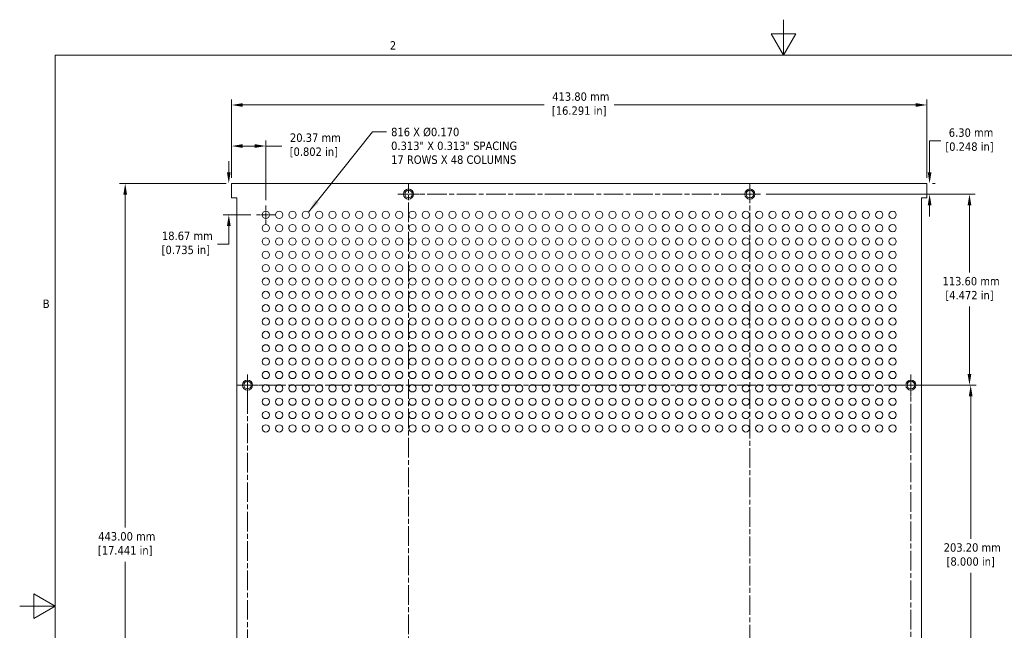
# Model space of a CAD drawing. Header units: millimetres. Extents: x 11 to 920, y 11 to 709.
# Tile 2 of 6: x 11 to 597, y 346 to 709. Entities that reach past the tile are written whole.
import ezdxf

# ---------------------------------------------------------------- set-up
doc = ezdxf.new("R2010")
doc.units = ezdxf.units.MM
doc.header["$LTSCALE"] = 3.333333
doc.linetypes.add('CHAIN', pattern=[0.7087, 0.4724, -0.0591, 0.1181, -0.0591])
for name, color, linetype, lineweight in [('Center Mark (ANSI)', 7, 'Continuous', 9), ('Centerline (ANSI)', 7, 'Continuous', 9), ('Dimension (ANSI)', 7, 'Continuous', 9), ('Sketch Geometry (ANSI)', 7, 'Continuous', 9), ('Symbol (ANSI)', 7, 'Continuous', 9), ('Visible (ANSI)', 7, 'Continuous', 18)]:
    doc.layers.add(name, color=color, linetype=linetype, lineweight=lineweight)
doc.styles.add('Note Text (ANSI)', font='tahoma.ttf')
doc.dimstyles.new('Default - mm (ANSI)', dxfattribs={"dimscale": 3.333333, "dimtxt": 1.5, "dimasz": 2, "dimexe": 1, "dimexo": 1, "dimgap": 0.8, "dimtad": 0, "dimtih": 1, "dimtoh": 1, "dimrnd": 1e-08, "dimzin": 0, "dimdsep": 46, "dimtxsty": 'Note Text (ANSI)', "dimcen": 0.09, "dimdle": 4, "dimclrd": 256, "dimclre": 256, "dimclrt": 256, "dimadec": 1, "dimazin": 0, "dimtfac": 1, "dimtofl": 0, "dimtmove": 0, "dimatfit": 3, "dimfxl": 1, "dimtolj": 1, "dimtzin": 0, "dimlwd": -1, "dimlwe": -1, "dimarcsym": 0})
doc.dimstyles.new('Default - mm (ANSI)$7', dxfattribs={"dimscale": 3.333333, "dimtxt": 1.5, "dimasz": 2.5, "dimexe": 1, "dimexo": 1, "dimgap": 0.8, "dimtad": 0, "dimtih": 1, "dimtoh": 1, "dimrnd": 1e-08, "dimzin": 0, "dimdsep": 46, "dimtxsty": 'Note Text (ANSI)', "dimcen": 0.09, "dimdle": 4, "dimclrd": 256, "dimclre": 256, "dimclrt": 256, "dimadec": 1, "dimazin": 0, "dimtfac": 1, "dimtofl": 0, "dimtmove": 0, "dimatfit": 3, "dimfxl": 1, "dimtolj": 1, "dimtzin": 0, "dimlwd": -1, "dimlwe": -1, "dimarcsym": 0})

# ---------------------------------------------------------------- blocks, each defined once
blk = doc.blocks.new('Borders Default Border')
at = {"layer": 'Sketch Geometry (ANSI)', "flags": 128}
for points in [[(139.7, 212.6), (139.7, 206.25), (137.5, 210.06), (141.9, 210.06), (139.7, 206.25)], [(9.65, 9.65), (9.65, 206.25), (269.75, 206.25), (269.75, 9.65), (9.65, 9.65)], [(3.3, 107.95), (9.65, 107.95), (5.84, 110.15), (5.84, 105.75), (9.65, 107.95)]]:
    blk.add_lwpolyline(points, dxfattribs=at)
at = {"layer": 'Sketch Geometry (ANSI)', "char_height": 1.5, "attachment_point": 7, "style": 'Note Text (ANSI)'}
for s, insert in [('2', (69.4, 207.26)), ('B', (7.43, 161.17))]:
    blk.add_mtext(s, dxfattribs=dict(at, insert=insert))
blk = doc.blocks.new('*D6')
at = {"layer": 'Defpoints', "color": 0, "transparency": 16777216}
for p in [(550.94, 657.94), (137.14, 611.28), (550.94, 611.28)]:
    blk.add_point(p, dxfattribs=at)
at = {"layer": 'Dimension (ANSI)', "transparency": 16777216}
for p, q in [((137.14, 614.61), (137.14, 661.28)), ((143.81, 657.94), (323.24, 657.94)), ((544.27, 657.94), (364.84, 657.94)), ((550.94, 614.61), (550.94, 661.28))]:
    blk.add_line(p, q, dxfattribs=at)
for points in [[(143.81, 659.05), (143.81, 656.83), (137.14, 657.94)], [(544.27, 659.05), (544.27, 656.83), (550.94, 657.94)]]:
    blk.add_solid(points, dxfattribs=at)
at = {"layer": 'Dimension (ANSI)', "transparency": 16777216, "insert": (344.04, 665.44), "char_height": 5, "attachment_point": 2, "style": 'Note Text (ANSI)'}
blk.add_mtext('\\A1; 413.80 mm\\P[16.291 in]', dxfattribs=at)
blk = doc.blocks.new('*D7')
at = {"layer": 'Defpoints', "color": 0, "transparency": 16777216}
for p in [(157.51, 633.52), (137.14, 611.28), (157.51, 598.1)]:
    blk.add_point(p, dxfattribs=at)
at = {"layer": 'Dimension (ANSI)', "transparency": 16777216}
for p, q in [((137.14, 614.61), (137.14, 636.86)), ((143.81, 633.52), (150.84, 633.52)), ((157.51, 601.43), (157.51, 636.86)), ((157.51, 633.52), (167.13, 633.52))]:
    blk.add_line(p, q, dxfattribs=at)
for points in [[(143.81, 634.64), (143.81, 632.41), (137.14, 633.52)], [(150.84, 634.64), (150.84, 632.41), (157.51, 633.52)]]:
    blk.add_solid(points, dxfattribs=at)
at = {"layer": 'Dimension (ANSI)', "transparency": 16777216, "insert": (186.06, 641.01), "char_height": 5, "attachment_point": 2, "style": 'Note Text (ANSI)'}
blk.add_mtext('\\A1; 20.37 mm\\P[0.802 in]', dxfattribs=at)
blk = doc.blocks.new('*D8')
at = {"layer": 'Defpoints', "color": 0, "transparency": 16777216}
for p in [(137.14, 611.28), (135.46, 592.61), (152.02, 592.61)]:
    blk.add_point(p, dxfattribs=at)
at = {"layer": 'Dimension (ANSI)', "transparency": 16777216}
for p, q in [((135.46, 617.94), (135.46, 624.61)), ((133.81, 611.28), (132.13, 611.28)), ((148.68, 592.61), (132.13, 592.61)), ((135.46, 585.94), (135.46, 575.11)), ((135.46, 575.11), (128.79, 575.11))]:
    blk.add_line(p, q, dxfattribs=at)
for points in [[(134.35, 617.94), (136.57, 617.94), (135.46, 611.28)], [(134.35, 585.94), (136.57, 585.94), (135.46, 592.61)]]:
    blk.add_solid(points, dxfattribs=at)
at = {"layer": 'Dimension (ANSI)', "transparency": 16777216, "insert": (109.87, 582.61), "char_height": 5, "attachment_point": 2, "style": 'Note Text (ANSI)'}
blk.add_mtext('\\A1; 18.67 mm\\P[0.735 in]', dxfattribs=at)
blk = doc.blocks.new('*D13')
at = {"layer": 'Defpoints', "color": 0, "transparency": 16777216}
for p in [(550.94, 611.28), (451.97, 604.98), (552.58, 604.98)]:
    blk.add_point(p, dxfattribs=at)
at = {"layer": 'Dimension (ANSI)', "transparency": 16777216}
for p, q in [((552.58, 617.94), (552.58, 636.54)), ((552.58, 636.54), (559.25, 636.54)), ((554.27, 611.28), (555.92, 611.28)), ((455.31, 604.98), (555.92, 604.98)), ((552.58, 598.31), (552.58, 591.64))]:
    blk.add_line(p, q, dxfattribs=at)
for points in [[(551.47, 617.94), (553.7, 617.94), (552.58, 611.28)], [(551.47, 598.31), (553.7, 598.31), (552.58, 604.98)]]:
    blk.add_solid(points, dxfattribs=at)
at = {"layer": 'Dimension (ANSI)', "transparency": 16777216, "insert": (576.32, 644.03), "char_height": 5, "attachment_point": 2, "style": 'Note Text (ANSI)'}
blk.add_mtext('\\A1; 6.30 mm\\P[0.248 in]', dxfattribs=at)
blk = doc.blocks.new('*D14')
at = {"layer": 'Defpoints', "color": 0, "transparency": 16777216}
for p in [(451.97, 604.98), (547.8, 491.38), (576.32, 491.38)]:
    blk.add_point(p, dxfattribs=at)
at = {"layer": 'Dimension (ANSI)', "transparency": 16777216}
for p, q in [((455.31, 604.98), (579.65, 604.98)), ((576.32, 598.31), (576.32, 558.33)), ((576.32, 498.04), (576.32, 538.02)), ((551.13, 491.38), (579.65, 491.38))]:
    blk.add_line(p, q, dxfattribs=at)
for points in [[(575.21, 598.31), (577.43, 598.31), (576.32, 604.98)], [(575.21, 498.04), (577.43, 498.04), (576.32, 491.38)]]:
    blk.add_solid(points, dxfattribs=at)
at = {"layer": 'Dimension (ANSI)', "transparency": 16777216, "insert": (576.32, 555.67), "char_height": 5, "attachment_point": 2, "style": 'Note Text (ANSI)'}
blk.add_mtext('\\A1; 113.60 mm\\P[4.472 in]', dxfattribs=at)
blk = doc.blocks.new('*D15')
at = {"layer": 'Defpoints', "color": 0, "transparency": 16777216}
for p in [(541.46, 491.38), (547.05, 288.18), (577.05, 288.18)]:
    blk.add_point(p, dxfattribs=at)
at = {"layer": 'Dimension (ANSI)', "transparency": 16777216}
for p, q in [((544.8, 491.38), (580.38, 491.38)), ((577.05, 484.71), (577.05, 399.93)), ((577.05, 294.84), (577.05, 379.62)), ((550.38, 288.18), (580.38, 288.18))]:
    blk.add_line(p, q, dxfattribs=at)
for points in [[(575.94, 484.71), (578.16, 484.71), (577.05, 491.38)], [(575.94, 294.84), (578.16, 294.84), (577.05, 288.18)]]:
    blk.add_solid(points, dxfattribs=at)
at = {"layer": 'Dimension (ANSI)', "transparency": 16777216, "insert": (577.05, 397.27), "char_height": 5, "attachment_point": 2, "style": 'Note Text (ANSI)'}
blk.add_mtext('\\A1; 203.20 mm\\P[8.000 in]', dxfattribs=at)
blk = doc.blocks.new('*D19')
at = {"layer": 'Defpoints', "color": 0, "transparency": 16777216}
for p in [(73.81, 611.28), (137.14, 611.28), (137.14, 168.28)]:
    blk.add_point(p, dxfattribs=at)
at = {"layer": 'Dimension (ANSI)', "transparency": 16777216}
for p, q in [((133.81, 611.28), (70.47, 611.28)), ((73.81, 604.61), (73.81, 406.57)), ((73.81, 174.94), (73.81, 386.26)), ((133.81, 168.28), (70.47, 168.28))]:
    blk.add_line(p, q, dxfattribs=at)
for points in [[(72.7, 604.61), (74.92, 604.61), (73.81, 611.28)], [(72.7, 174.94), (74.92, 174.94), (73.81, 168.28)]]:
    blk.add_solid(points, dxfattribs=at)
at = {"layer": 'Dimension (ANSI)', "transparency": 16777216, "insert": (73.81, 403.91), "char_height": 5, "attachment_point": 2, "style": 'Note Text (ANSI)'}
blk.add_mtext('\\A1; 443.00 mm\\P[17.441 in]', dxfattribs=at)

msp = doc.modelspace()

# ---------------------------------------------------------------- linework, layer by layer
at = {"layer": 'Center Mark (ANSI)', "linetype": 'CHAIN', "ltscale": 2.110896}
for p, q in [((236.107, 604.977), (248.773, 604.977)), ((451.973, 604.977), (439.307, 604.977)), ((146.615, 497.711), (146.615, 485.044)), ((541.465, 497.711), (541.465, 485.044)), ((140.282, 491.377), (152.948, 491.377)), ((547.798, 491.377), (535.132, 491.377))]:
    msp.add_line(p, q, dxfattribs=at)
at = {"layer": 'Center Mark (ANSI)', "linetype": 'CHAIN', "ltscale": 1.830578}
for p, q in [((157.509, 598.101), (157.509, 587.116)), ((163.001, 592.608), (152.016, 592.608))]:
    msp.add_line(p, q, dxfattribs=at)
at = {"layer": 'Centerline (ANSI)', "linetype": 'CHAIN', "ltscale": 7.40793}
for p, q in [((242.44, 168.244), (242.44, 611.311)), ((445.64, 611.311), (445.64, 168.244)), ((236.107, 604.977), (451.973, 604.977)), ((146.615, 281.844), (146.615, 497.711)), ((541.465, 497.711), (541.465, 282.594)), ((140.282, 491.377), (547.798, 491.377))]:
    msp.add_line(p, q, dxfattribs=at)
at = {"layer": 'Visible (ANSI)'}
for p, q in [((137.14, 611.277), (137.14, 602.627)), ((550.94, 611.277), (137.14, 611.277)), ((550.94, 602.627), (550.94, 611.277)), ((137.14, 602.627), (140.315, 602.627)), ((140.315, 602.627), (140.315, 176.927)), ((547.765, 176.927), (547.765, 602.627)), ((547.765, 602.627), (550.94, 602.627))]:
    msp.add_line(p, q, dxfattribs=at)
for centre, radius in [((242.44, 604.977), 3), ((242.44, 604.977), 2.25), ((445.64, 604.977), 3), ((445.64, 604.977), 2.25), ((157.509, 592.608), 2.159), ((165.446, 592.608), 2.159), ((173.384, 592.608), 2.159), ((181.321, 592.608), 2.159), ((189.259, 592.608), 2.159), ((197.196, 592.608), 2.159), ((205.134, 592.608), 2.159), ((213.071, 592.608), 2.159), ((221.009, 592.608), 2.159), ((228.946, 592.608), 2.159), ((236.884, 592.608), 2.159), ((244.821, 592.608), 2.159), ((252.759, 592.608), 2.159), ((260.696, 592.608), 2.159), ((268.634, 592.608), 2.159), ((276.571, 592.608), 2.159), ((284.509, 592.608), 2.159), ((292.446, 592.608), 2.159), ((300.384, 592.608), 2.159), ((308.321, 592.608), 2.159), ((316.259, 592.608), 2.159), ((324.196, 592.608), 2.159), ((332.134, 592.608), 2.159), ((340.071, 592.608), 2.159), ((348.009, 592.608), 2.159), ((355.946, 592.608), 2.159), ((363.884, 592.608), 2.159), ((371.821, 592.608), 2.159), ((379.759, 592.608), 2.159), ((387.696, 592.608), 2.159), ((395.634, 592.608), 2.159), ((403.571, 592.608), 2.159), ((411.509, 592.608), 2.159), ((419.446, 592.608), 2.159), ((427.384, 592.608), 2.159), ((435.321, 592.608), 2.159), ((443.259, 592.608), 2.159), ((451.196, 592.608), 2.159), ((459.134, 592.608), 2.159), ((467.071, 592.608), 2.159), ((475.009, 592.608), 2.159), ((482.946, 592.608), 2.159), ((490.884, 592.608), 2.159), ((498.821, 592.608), 2.159), ((506.759, 592.608), 2.159), ((514.696, 592.608), 2.159), ((522.634, 592.608), 2.159), ((530.571, 592.608), 2.159), ((157.509, 584.671), 2.159), ((165.446, 584.671), 2.159), ((173.384, 584.671), 2.159), ((181.321, 584.671), 2.159), ((189.259, 584.671), 2.159), ((197.196, 584.671), 2.159), ((205.134, 584.671), 2.159), ((213.071, 584.671), 2.159), ((221.009, 584.671), 2.159), ((228.946, 584.671), 2.159), ((236.884, 584.671), 2.159), ((244.821, 584.671), 2.159), ((252.759, 584.671), 2.159), ((260.696, 584.671), 2.159), ((268.634, 584.671), 2.159), ((276.571, 584.671), 2.159), ((284.509, 584.671), 2.159), ((292.446, 584.671), 2.159), ((300.384, 584.671), 2.159), ((308.321, 584.671), 2.159), ((316.259, 584.671), 2.159), ((324.196, 584.671), 2.159), ((332.134, 584.671), 2.159), ((340.071, 584.671), 2.159), ((348.009, 584.671), 2.159), ((355.946, 584.671), 2.159), ((363.884, 584.671), 2.159), ((371.821, 584.671), 2.159), ((379.759, 584.671), 2.159), ((387.696, 584.671), 2.159), ((395.634, 584.671), 2.159), ((403.571, 584.671), 2.159), ((411.509, 584.671), 2.159), ((419.446, 584.671), 2.159), ((427.384, 584.671), 2.159), ((435.321, 584.671), 2.159), ((443.259, 584.671), 2.159), ((451.196, 584.671), 2.159), ((459.134, 584.671), 2.159), ((467.071, 584.671), 2.159), ((475.009, 584.671), 2.159), ((482.946, 584.671), 2.159), ((490.884, 584.671), 2.159), ((498.821, 584.671), 2.159), ((506.759, 584.671), 2.159), ((514.696, 584.671), 2.159), ((522.634, 584.671), 2.159), ((530.571, 584.671), 2.159), ((157.509, 576.733), 2.159), ((165.446, 576.733), 2.159), ((173.384, 576.733), 2.159), ((181.321, 576.733), 2.159), ((189.259, 576.733), 2.159), ((197.196, 576.733), 2.159), ((205.134, 576.733), 2.159), ((213.071, 576.733), 2.159), ((221.009, 576.733), 2.159), ((228.946, 576.733), 2.159), ((236.884, 576.733), 2.159), ((244.821, 576.733), 2.159), ((252.759, 576.733), 2.159), ((260.696, 576.733), 2.159), ((268.634, 576.733), 2.159), ((276.571, 576.733), 2.159), ((284.509, 576.733), 2.159), ((292.446, 576.733), 2.159), ((300.384, 576.733), 2.159), ((308.321, 576.733), 2.159), ((316.259, 576.733), 2.159), ((324.196, 576.733), 2.159), ((332.134, 576.733), 2.159), ((340.071, 576.733), 2.159), ((348.009, 576.733), 2.159), ((355.946, 576.733), 2.159), ((363.884, 576.733), 2.159), ((371.821, 576.733), 2.159), ((379.759, 576.733), 2.159), ((387.696, 576.733), 2.159), ((395.634, 576.733), 2.159), ((403.571, 576.733), 2.159), ((411.509, 576.733), 2.159), ((419.446, 576.733), 2.159), ((427.384, 576.733), 2.159), ((435.321, 576.733), 2.159), ((443.259, 576.733), 2.159), ((451.196, 576.733), 2.159), ((459.134, 576.733), 2.159), ((467.071, 576.733), 2.159), ((475.009, 576.733), 2.159), ((482.946, 576.733), 2.159), ((490.884, 576.733), 2.159), ((498.821, 576.733), 2.159), ((506.759, 576.733), 2.159), ((514.696, 576.733), 2.159), ((522.634, 576.733), 2.159), ((530.571, 576.733), 2.159), ((157.509, 568.796), 2.159), ((165.446, 568.796), 2.159), ((173.384, 568.796), 2.159), ((181.321, 568.796), 2.159), ((189.259, 568.796), 2.159), ((197.196, 568.796), 2.159), ((205.134, 568.796), 2.159), ((213.071, 568.796), 2.159), ((221.009, 568.796), 2.159), ((228.946, 568.796), 2.159), ((236.884, 568.796), 2.159), ((244.821, 568.796), 2.159), ((252.759, 568.796), 2.159), ((260.696, 568.796), 2.159), ((268.634, 568.796), 2.159), ((276.571, 568.796), 2.159), ((284.509, 568.796), 2.159), ((292.446, 568.796), 2.159), ((300.384, 568.796), 2.159), ((308.321, 568.796), 2.159), ((316.259, 568.796), 2.159), ((324.196, 568.796), 2.159), ((332.134, 568.796), 2.159), ((340.071, 568.796), 2.159), ((348.009, 568.796), 2.159), ((355.946, 568.796), 2.159), ((363.884, 568.796), 2.159), ((371.821, 568.796), 2.159), ((379.759, 568.796), 2.159), ((387.696, 568.796), 2.159), ((395.634, 568.796), 2.159), ((403.571, 568.796), 2.159), ((411.509, 568.796), 2.159), ((419.446, 568.796), 2.159), ((427.384, 568.796), 2.159), ((435.321, 568.796), 2.159), ((443.259, 568.796), 2.159), ((451.196, 568.796), 2.159), ((459.134, 568.796), 2.159), ((467.071, 568.796), 2.159), ((475.009, 568.796), 2.159), ((482.946, 568.796), 2.159), ((490.884, 568.796), 2.159), ((498.821, 568.796), 2.159), ((506.759, 568.796), 2.159), ((514.696, 568.796), 2.159), ((522.634, 568.796), 2.159), ((530.571, 568.796), 2.159), ((157.509, 560.858), 2.159), ((165.446, 560.858), 2.159), ((173.384, 560.858), 2.159), ((181.321, 560.858), 2.159), ((189.259, 560.858), 2.159), ((197.196, 560.858), 2.159), ((205.134, 560.858), 2.159), ((213.071, 560.858), 2.159), ((221.009, 560.858), 2.159), ((228.946, 560.858), 2.159), ((236.884, 560.858), 2.159), ((244.821, 560.858), 2.159), ((252.759, 560.858), 2.159), ((260.696, 560.858), 2.159), ((268.634, 560.858), 2.159), ((276.571, 560.858), 2.159), ((284.509, 560.858), 2.159), ((292.446, 560.858), 2.159), ((300.384, 560.858), 2.159), ((308.321, 560.858), 2.159), ((316.259, 560.858), 2.159), ((324.196, 560.858), 2.159), ((332.134, 560.858), 2.159), ((340.071, 560.858), 2.159), ((348.009, 560.858), 2.159), ((355.946, 560.858), 2.159), ((363.884, 560.858), 2.159), ((371.821, 560.858), 2.159), ((379.759, 560.858), 2.159), ((387.696, 560.858), 2.159), ((395.634, 560.858), 2.159), ((403.571, 560.858), 2.159), ((411.509, 560.858), 2.159), ((419.446, 560.858), 2.159), ((427.384, 560.858), 2.159), ((435.321, 560.858), 2.159), ((443.259, 560.858), 2.159), ((451.196, 560.858), 2.159), ((459.134, 560.858), 2.159), ((467.071, 560.858), 2.159), ((475.009, 560.858), 2.159), ((482.946, 560.858), 2.159), ((490.884, 560.858), 2.159), ((498.821, 560.858), 2.159), ((506.759, 560.858), 2.159), ((514.696, 560.858), 2.159), ((522.634, 560.858), 2.159), ((530.571, 560.858), 2.159), ((157.509, 552.921), 2.159), ((165.446, 552.921), 2.159), ((173.384, 552.921), 2.159), ((181.321, 552.921), 2.159), ((189.259, 552.921), 2.159), ((197.196, 552.921), 2.159), ((205.134, 552.921), 2.159), ((213.071, 552.921), 2.159), ((221.009, 552.921), 2.159), ((228.946, 552.921), 2.159), ((236.884, 552.921), 2.159), ((244.821, 552.921), 2.159), ((252.759, 552.921), 2.159), ((260.696, 552.921), 2.159), ((268.634, 552.921), 2.159), ((276.571, 552.921), 2.159), ((284.509, 552.921), 2.159), ((292.446, 552.921), 2.159), ((300.384, 552.921), 2.159), ((308.321, 552.921), 2.159), ((316.259, 552.921), 2.159), ((324.196, 552.921), 2.159), ((332.134, 552.921), 2.159), ((340.071, 552.921), 2.159), ((348.009, 552.921), 2.159), ((355.946, 552.921), 2.159), ((363.884, 552.921), 2.159), ((371.821, 552.921), 2.159), ((379.759, 552.921), 2.159), ((387.696, 552.921), 2.159), ((395.634, 552.921), 2.159), ((403.571, 552.921), 2.159), ((411.509, 552.921), 2.159), ((419.446, 552.921), 2.159), ((427.384, 552.921), 2.159), ((435.321, 552.921), 2.159), ((443.259, 552.921), 2.159), ((451.196, 552.921), 2.159), ((459.134, 552.921), 2.159), ((467.071, 552.921), 2.159), ((475.009, 552.921), 2.159), ((482.946, 552.921), 2.159), ((490.884, 552.921), 2.159), ((498.821, 552.921), 2.159), ((506.759, 552.921), 2.159), ((514.696, 552.921), 2.159), ((522.634, 552.921), 2.159), ((530.571, 552.921), 2.159), ((157.509, 544.983), 2.159), ((165.446, 544.983), 2.159), ((173.384, 544.983), 2.159), ((181.321, 544.983), 2.159), ((189.259, 544.983), 2.159), ((197.196, 544.983), 2.159), ((205.134, 544.983), 2.159), ((213.071, 544.983), 2.159), ((221.009, 544.983), 2.159), ((228.946, 544.983), 2.159), ((236.884, 544.983), 2.159), ((244.821, 544.983), 2.159), ((252.759, 544.983), 2.159), ((260.696, 544.983), 2.159), ((268.634, 544.983), 2.159), ((276.571, 544.983), 2.159), ((284.509, 544.983), 2.159), ((292.446, 544.983), 2.159), ((300.384, 544.983), 2.159), ((308.321, 544.983), 2.159), ((316.259, 544.983), 2.159), ((324.196, 544.983), 2.159), ((332.134, 544.983), 2.159), ((340.071, 544.983), 2.159), ((348.009, 544.983), 2.159), ((355.946, 544.983), 2.159), ((363.884, 544.983), 2.159), ((371.821, 544.983), 2.159), ((379.759, 544.983), 2.159), ((387.696, 544.983), 2.159), ((395.634, 544.983), 2.159), ((403.571, 544.983), 2.159), ((411.509, 544.983), 2.159), ((419.446, 544.983), 2.159), ((427.384, 544.983), 2.159), ((435.321, 544.983), 2.159), ((443.259, 544.983), 2.159), ((451.196, 544.983), 2.159), ((459.134, 544.983), 2.159), ((467.071, 544.983), 2.159), ((475.009, 544.983), 2.159), ((482.946, 544.983), 2.159), ((490.884, 544.983), 2.159), ((498.821, 544.983), 2.159), ((506.759, 544.983), 2.159), ((514.696, 544.983), 2.159), ((522.634, 544.983), 2.159), ((530.571, 544.983), 2.159), ((157.509, 537.046), 2.159), ((165.446, 537.046), 2.159), ((173.384, 537.046), 2.159), ((181.321, 537.046), 2.159), ((189.259, 537.046), 2.159), ((197.196, 537.046), 2.159), ((205.134, 537.046), 2.159), ((213.071, 537.046), 2.159), ((221.009, 537.046), 2.159), ((228.946, 537.046), 2.159), ((236.884, 537.046), 2.159), ((244.821, 537.046), 2.159), ((252.759, 537.046), 2.159), ((260.696, 537.046), 2.159), ((268.634, 537.046), 2.159), ((276.571, 537.046), 2.159), ((284.509, 537.046), 2.159), ((292.446, 537.046), 2.159), ((300.384, 537.046), 2.159), ((308.321, 537.046), 2.159), ((316.259, 537.046), 2.159), ((324.196, 537.046), 2.159), ((332.134, 537.046), 2.159), ((340.071, 537.046), 2.159), ((348.009, 537.046), 2.159), ((355.946, 537.046), 2.159), ((363.884, 537.046), 2.159), ((371.821, 537.046), 2.159), ((379.759, 537.046), 2.159), ((387.696, 537.046), 2.159), ((395.634, 537.046), 2.159), ((403.571, 537.046), 2.159), ((411.509, 537.046), 2.159), ((419.446, 537.046), 2.159), ((427.384, 537.046), 2.159), ((435.321, 537.046), 2.159), ((443.259, 537.046), 2.159), ((451.196, 537.046), 2.159), ((459.134, 537.046), 2.159), ((467.071, 537.046), 2.159), ((475.009, 537.046), 2.159), ((482.946, 537.046), 2.159), ((490.884, 537.046), 2.159), ((498.821, 537.046), 2.159), ((506.759, 537.046), 2.159), ((514.696, 537.046), 2.159), ((522.634, 537.046), 2.159), ((530.571, 537.046), 2.159), ((157.509, 529.108), 2.159), ((165.446, 529.108), 2.159), ((173.384, 529.108), 2.159), ((181.321, 529.108), 2.159), ((189.259, 529.108), 2.159), ((197.196, 529.108), 2.159), ((205.134, 529.108), 2.159), ((213.071, 529.108), 2.159), ((221.009, 529.108), 2.159), ((228.946, 529.108), 2.159), ((236.884, 529.108), 2.159), ((244.821, 529.108), 2.159), ((252.759, 529.108), 2.159), ((260.696, 529.108), 2.159), ((268.634, 529.108), 2.159), ((276.571, 529.108), 2.159), ((284.509, 529.108), 2.159), ((292.446, 529.108), 2.159), ((300.384, 529.108), 2.159), ((308.321, 529.108), 2.159), ((316.259, 529.108), 2.159), ((324.196, 529.108), 2.159), ((332.134, 529.108), 2.159), ((340.071, 529.108), 2.159), ((348.009, 529.108), 2.159), ((355.946, 529.108), 2.159), ((363.884, 529.108), 2.159), ((371.821, 529.108), 2.159), ((379.759, 529.108), 2.159), ((387.696, 529.108), 2.159), ((395.634, 529.108), 2.159), ((403.571, 529.108), 2.159), ((411.509, 529.108), 2.159), ((419.446, 529.108), 2.159), ((427.384, 529.108), 2.159), ((435.321, 529.108), 2.159), ((443.259, 529.108), 2.159), ((451.196, 529.108), 2.159), ((459.134, 529.108), 2.159), ((467.071, 529.108), 2.159), ((475.009, 529.108), 2.159), ((482.946, 529.108), 2.159), ((490.884, 529.108), 2.159), ((498.821, 529.108), 2.159), ((506.759, 529.108), 2.159), ((514.696, 529.108), 2.159), ((522.634, 529.108), 2.159), ((530.571, 529.108), 2.159), ((157.509, 521.171), 2.159), ((165.446, 521.171), 2.159), ((173.384, 521.171), 2.159), ((181.321, 521.171), 2.159), ((189.259, 521.171), 2.159), ((197.196, 521.171), 2.159), ((205.134, 521.171), 2.159), ((213.071, 521.171), 2.159), ((221.009, 521.171), 2.159), ((228.946, 521.171), 2.159), ((236.884, 521.171), 2.159), ((244.821, 521.171), 2.159), ((252.759, 521.171), 2.159), ((260.696, 521.171), 2.159), ((268.634, 521.171), 2.159), ((276.571, 521.171), 2.159), ((284.509, 521.171), 2.159), ((292.446, 521.171), 2.159), ((300.384, 521.171), 2.159), ((308.321, 521.171), 2.159), ((316.259, 521.171), 2.159), ((324.196, 521.171), 2.159), ((332.134, 521.171), 2.159), ((340.071, 521.171), 2.159), ((348.009, 521.171), 2.159), ((355.946, 521.171), 2.159), ((363.884, 521.171), 2.159), ((371.821, 521.171), 2.159), ((379.759, 521.171), 2.159), ((387.696, 521.171), 2.159), ((395.634, 521.171), 2.159), ((403.571, 521.171), 2.159), ((411.509, 521.171), 2.159), ((419.446, 521.171), 2.159), ((427.384, 521.171), 2.159), ((435.321, 521.171), 2.159), ((443.259, 521.171), 2.159), ((451.196, 521.171), 2.159), ((459.134, 521.171), 2.159), ((467.071, 521.171), 2.159), ((475.009, 521.171), 2.159), ((482.946, 521.171), 2.159), ((490.884, 521.171), 2.159), ((498.821, 521.171), 2.159), ((506.759, 521.171), 2.159), ((514.696, 521.171), 2.159), ((522.634, 521.171), 2.159), ((530.571, 521.171), 2.159), ((157.509, 513.233), 2.159), ((165.446, 513.233), 2.159), ((173.384, 513.233), 2.159), ((181.321, 513.233), 2.159), ((189.259, 513.233), 2.159), ((197.196, 513.233), 2.159), ((205.134, 513.233), 2.159), ((213.071, 513.233), 2.159), ((221.009, 513.233), 2.159), ((228.946, 513.233), 2.159), ((236.884, 513.233), 2.159), ((244.821, 513.233), 2.159), ((252.759, 513.233), 2.159), ((260.696, 513.233), 2.159), ((268.634, 513.233), 2.159), ((276.571, 513.233), 2.159), ((284.509, 513.233), 2.159), ((292.446, 513.233), 2.159), ((300.384, 513.233), 2.159), ((308.321, 513.233), 2.159), ((316.259, 513.233), 2.159), ((324.196, 513.233), 2.159), ((332.134, 513.233), 2.159), ((340.071, 513.233), 2.159), ((348.009, 513.233), 2.159), ((355.946, 513.233), 2.159), ((363.884, 513.233), 2.159), ((371.821, 513.233), 2.159), ((379.759, 513.233), 2.159), ((387.696, 513.233), 2.159), ((395.634, 513.233), 2.159), ((403.571, 513.233), 2.159), ((411.509, 513.233), 2.159), ((419.446, 513.233), 2.159), ((427.384, 513.233), 2.159), ((435.321, 513.233), 2.159), ((443.259, 513.233), 2.159), ((451.196, 513.233), 2.159), ((459.134, 513.233), 2.159), ((467.071, 513.233), 2.159), ((475.009, 513.233), 2.159), ((482.946, 513.233), 2.159), ((490.884, 513.233), 2.159), ((498.821, 513.233), 2.159), ((506.759, 513.233), 2.159), ((514.696, 513.233), 2.159), ((522.634, 513.233), 2.159), ((530.571, 513.233), 2.159), ((157.509, 505.296), 2.159), ((165.446, 505.296), 2.159), ((173.384, 505.296), 2.159), ((181.321, 505.296), 2.159), ((189.259, 505.296), 2.159), ((197.196, 505.296), 2.159), ((205.134, 505.296), 2.159), ((213.071, 505.296), 2.159), ((221.009, 505.296), 2.159), ((228.946, 505.296), 2.159), ((236.884, 505.296), 2.159), ((244.821, 505.296), 2.159), ((252.759, 505.296), 2.159), ((260.696, 505.296), 2.159), ((268.634, 505.296), 2.159), ((276.571, 505.296), 2.159), ((284.509, 505.296), 2.159), ((292.446, 505.296), 2.159), ((300.384, 505.296), 2.159), ((308.321, 505.296), 2.159), ((316.259, 505.296), 2.159), ((324.196, 505.296), 2.159), ((332.134, 505.296), 2.159), ((340.071, 505.296), 2.159), ((348.009, 505.296), 2.159), ((355.946, 505.296), 2.159), ((363.884, 505.296), 2.159), ((371.821, 505.296), 2.159), ((379.759, 505.296), 2.159), ((387.696, 505.296), 2.159), ((395.634, 505.296), 2.159), ((403.571, 505.296), 2.159), ((411.509, 505.296), 2.159), ((419.446, 505.296), 2.159), ((427.384, 505.296), 2.159), ((435.321, 505.296), 2.159), ((443.259, 505.296), 2.159), ((451.196, 505.296), 2.159), ((459.134, 505.296), 2.159), ((467.071, 505.296), 2.159), ((475.009, 505.296), 2.159), ((482.946, 505.296), 2.159), ((490.884, 505.296), 2.159), ((498.821, 505.296), 2.159), ((506.759, 505.296), 2.159), ((514.696, 505.296), 2.159), ((522.634, 505.296), 2.159), ((530.571, 505.296), 2.159), ((157.509, 497.358), 2.159), ((165.446, 497.358), 2.159), ((173.384, 497.358), 2.159), ((181.321, 497.358), 2.159), ((189.259, 497.358), 2.159), ((197.196, 497.358), 2.159), ((205.134, 497.358), 2.159), ((213.071, 497.358), 2.159), ((221.009, 497.358), 2.159), ((228.946, 497.358), 2.159), ((236.884, 497.358), 2.159), ((244.821, 497.358), 2.159), ((252.759, 497.358), 2.159), ((260.696, 497.358), 2.159), ((268.634, 497.358), 2.159), ((276.571, 497.358), 2.159), ((284.509, 497.358), 2.159), ((292.446, 497.358), 2.159), ((300.384, 497.358), 2.159), ((308.321, 497.358), 2.159), ((316.259, 497.358), 2.159), ((324.196, 497.358), 2.159), ((332.134, 497.358), 2.159), ((340.071, 497.358), 2.159), ((348.009, 497.358), 2.159), ((355.946, 497.358), 2.159), ((363.884, 497.358), 2.159), ((371.821, 497.358), 2.159), ((379.759, 497.358), 2.159), ((387.696, 497.358), 2.159), ((395.634, 497.358), 2.159), ((403.571, 497.358), 2.159), ((411.509, 497.358), 2.159), ((419.446, 497.358), 2.159), ((427.384, 497.358), 2.159), ((435.321, 497.358), 2.159), ((443.259, 497.358), 2.159), ((451.196, 497.358), 2.159), ((459.134, 497.358), 2.159), ((467.071, 497.358), 2.159), ((475.009, 497.358), 2.159), ((482.946, 497.358), 2.159), ((490.884, 497.358), 2.159), ((498.821, 497.358), 2.159), ((506.759, 497.358), 2.159), ((514.696, 497.358), 2.159), ((522.634, 497.358), 2.159), ((530.571, 497.358), 2.159), ((146.615, 491.377), 3), ((146.615, 491.377), 2.25), ((541.465, 491.377), 3), ((541.465, 491.377), 2.25), ((157.509, 489.421), 2.159), ((165.446, 489.421), 2.159), ((173.384, 489.421), 2.159), ((181.321, 489.421), 2.159), ((189.259, 489.421), 2.159), ((197.196, 489.421), 2.159), ((205.134, 489.421), 2.159), ((213.071, 489.421), 2.159), ((221.009, 489.421), 2.159), ((228.946, 489.421), 2.159), ((236.884, 489.421), 2.159), ((244.821, 489.421), 2.159), ((252.759, 489.421), 2.159), ((260.696, 489.421), 2.159), ((268.634, 489.421), 2.159), ((276.571, 489.421), 2.159), ((284.509, 489.421), 2.159), ((292.446, 489.421), 2.159), ((300.384, 489.421), 2.159), ((308.321, 489.421), 2.159), ((316.259, 489.421), 2.159), ((324.196, 489.421), 2.159), ((332.134, 489.421), 2.159), ((340.071, 489.421), 2.159), ((348.009, 489.421), 2.159), ((355.946, 489.421), 2.159), ((363.884, 489.421), 2.159), ((371.821, 489.421), 2.159), ((379.759, 489.421), 2.159), ((387.696, 489.421), 2.159), ((395.634, 489.421), 2.159), ((403.571, 489.421), 2.159), ((411.509, 489.421), 2.159), ((419.446, 489.421), 2.159), ((427.384, 489.421), 2.159), ((435.321, 489.421), 2.159), ((443.259, 489.421), 2.159), ((451.196, 489.421), 2.159), ((459.134, 489.421), 2.159), ((467.071, 489.421), 2.159), ((475.009, 489.421), 2.159), ((482.946, 489.421), 2.159), ((490.884, 489.421), 2.159), ((498.821, 489.421), 2.159), ((506.759, 489.421), 2.159), ((514.696, 489.421), 2.159), ((522.634, 489.421), 2.159), ((530.571, 489.421), 2.159), ((157.509, 481.483), 2.159), ((165.446, 481.483), 2.159), ((173.384, 481.483), 2.159), ((181.321, 481.483), 2.159), ((189.259, 481.483), 2.159), ((197.196, 481.483), 2.159), ((205.134, 481.483), 2.159), ((213.071, 481.483), 2.159), ((221.009, 481.483), 2.159), ((228.946, 481.483), 2.159), ((236.884, 481.483), 2.159), ((244.821, 481.483), 2.159), ((252.759, 481.483), 2.159), ((260.696, 481.483), 2.159), ((268.634, 481.483), 2.159), ((276.571, 481.483), 2.159), ((284.509, 481.483), 2.159), ((292.446, 481.483), 2.159), ((300.384, 481.483), 2.159), ((308.321, 481.483), 2.159), ((316.259, 481.483), 2.159), ((324.196, 481.483), 2.159), ((332.134, 481.483), 2.159), ((340.071, 481.483), 2.159), ((348.009, 481.483), 2.159), ((355.946, 481.483), 2.159), ((363.884, 481.483), 2.159), ((371.821, 481.483), 2.159), ((379.759, 481.483), 2.159), ((387.696, 481.483), 2.159), ((395.634, 481.483), 2.159), ((403.571, 481.483), 2.159), ((411.509, 481.483), 2.159), ((419.446, 481.483), 2.159), ((427.384, 481.483), 2.159), ((435.321, 481.483), 2.159), ((443.259, 481.483), 2.159), ((451.196, 481.483), 2.159), ((459.134, 481.483), 2.159), ((467.071, 481.483), 2.159), ((475.009, 481.483), 2.159), ((482.946, 481.483), 2.159), ((490.884, 481.483), 2.159), ((498.821, 481.483), 2.159), ((506.759, 481.483), 2.159), ((514.696, 481.483), 2.159), ((522.634, 481.483), 2.159), ((530.571, 481.483), 2.159), ((157.509, 473.546), 2.159), ((165.446, 473.546), 2.159), ((173.384, 473.546), 2.159), ((181.321, 473.546), 2.159), ((189.259, 473.546), 2.159), ((197.196, 473.546), 2.159), ((205.134, 473.546), 2.159), ((213.071, 473.546), 2.159), ((221.009, 473.546), 2.159), ((228.946, 473.546), 2.159), ((236.884, 473.546), 2.159), ((244.821, 473.546), 2.159), ((252.759, 473.546), 2.159), ((260.696, 473.546), 2.159), ((268.634, 473.546), 2.159), ((276.571, 473.546), 2.159), ((284.509, 473.546), 2.159), ((292.446, 473.546), 2.159), ((300.384, 473.546), 2.159), ((308.321, 473.546), 2.159), ((316.259, 473.546), 2.159), ((324.196, 473.546), 2.159), ((332.134, 473.546), 2.159), ((340.071, 473.546), 2.159), ((348.009, 473.546), 2.159), ((355.946, 473.546), 2.159), ((363.884, 473.546), 2.159), ((371.821, 473.546), 2.159), ((379.759, 473.546), 2.159), ((387.696, 473.546), 2.159), ((395.634, 473.546), 2.159), ((403.571, 473.546), 2.159), ((411.509, 473.546), 2.159), ((419.446, 473.546), 2.159), ((427.384, 473.546), 2.159), ((435.321, 473.546), 2.159), ((443.259, 473.546), 2.159), ((451.196, 473.546), 2.159), ((459.134, 473.546), 2.159), ((467.071, 473.546), 2.159), ((475.009, 473.546), 2.159), ((482.946, 473.546), 2.159), ((490.884, 473.546), 2.159), ((498.821, 473.546), 2.159), ((506.759, 473.546), 2.159), ((514.696, 473.546), 2.159), ((522.634, 473.546), 2.159), ((530.571, 473.546), 2.159), ((157.509, 465.608), 2.159), ((165.446, 465.608), 2.159), ((173.384, 465.608), 2.159), ((181.321, 465.608), 2.159), ((189.259, 465.608), 2.159), ((197.196, 465.608), 2.159), ((205.134, 465.608), 2.159), ((213.071, 465.608), 2.159), ((221.009, 465.608), 2.159), ((228.946, 465.608), 2.159), ((236.884, 465.608), 2.159), ((244.821, 465.608), 2.159), ((252.759, 465.608), 2.159), ((260.696, 465.608), 2.159), ((268.634, 465.608), 2.159), ((276.571, 465.608), 2.159), ((284.509, 465.608), 2.159), ((292.446, 465.608), 2.159), ((300.384, 465.608), 2.159), ((308.321, 465.608), 2.159), ((316.259, 465.608), 2.159), ((324.196, 465.608), 2.159), ((332.134, 465.608), 2.159), ((340.071, 465.608), 2.159), ((348.009, 465.608), 2.159), ((355.946, 465.608), 2.159), ((363.884, 465.608), 2.159), ((371.821, 465.608), 2.159), ((379.759, 465.608), 2.159), ((387.696, 465.608), 2.159), ((395.634, 465.608), 2.159), ((403.571, 465.608), 2.159), ((411.509, 465.608), 2.159), ((419.446, 465.608), 2.159), ((427.384, 465.608), 2.159), ((435.321, 465.608), 2.159), ((443.259, 465.608), 2.159), ((451.196, 465.608), 2.159), ((459.134, 465.608), 2.159), ((467.071, 465.608), 2.159), ((475.009, 465.608), 2.159), ((482.946, 465.608), 2.159), ((490.884, 465.608), 2.159), ((498.821, 465.608), 2.159), ((506.759, 465.608), 2.159), ((514.696, 465.608), 2.159), ((522.634, 465.608), 2.159), ((530.571, 465.608), 2.159)]:
    msp.add_circle(centre, radius, dxfattribs=at)

# ---------------------------------------------------------------- block references
at = {"xscale": 3.333333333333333, "yscale": 3.333333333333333, "zscale": 3.333333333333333}
msp.add_blockref('Borders Default Border', (0, 0), dxfattribs=at)

# ---------------------------------------------------------------- texts
at = {"layer": 'Symbol (ANSI)', "insert": (232.089, 644.393), "char_height": 5, "width": 77.75528, "attachment_point": 1, "line_spacing_factor": 0.987884, "style": 'Note Text (ANSI)'}
msp.add_mtext('{816 X Ø0.170\\P0.313" X 0.313" SPACING\\P17 ROWS X 48 COLUMNS}', dxfattribs=at)

# ---------------------------------------------------------------- dimensions: what is measured, and where the dimension line sits
at = {"layer": 'Dimension (ANSI)'}
for base, p1, p2, angle, text, override, picture, middle in [((550.94, 657.944), (137.14, 611.277), (550.94, 611.277), 180, ' <> mm\\X[16.291 in]', {"dimtih": 0, "dimtoh": 0, "dimdec": 2, "dimpost": '', "dimtp": 0, "dimtm": 0, "dimtdec": 2, "dimatfit": 1, "dimtvp": -0.25}, '*D6', (344.04, 657.944)), ((157.509, 633.524), (137.14, 611.277), (157.509, 598.101), 180, ' <> mm\\X[0.802 in]', {"dimtih": 0, "dimtoh": 0, "dimdec": 2, "dimpost": '', "dimtp": 0, "dimtm": 0, "dimtdec": 2, "dimatfit": 2, "dimtvp": -0.25}, '*D7', (186.058, 633.524)), ((552.585, 604.977), (550.94, 611.277), (451.973, 604.977), 90, ' <> mm\\X[0.248 in]', {"dimdec": 2, "dimpost": '', "dimtp": 0, "dimtm": 0, "dimtdec": 2, "dimatfit": 1, "dimtvp": -0.25}, '*D13', (576.32, 636.544)), ((135.461, 592.608), (137.14, 611.277), (152.016, 592.608), 90, ' <> mm\\X[0.735 in]', {"dimdec": 2, "dimpost": '', "dimtp": 0, "dimtm": 0, "dimtdec": 2, "dimatfit": 1, "dimtvp": -0.25}, '*D8', (109.868, 575.112)), ((73.807, 611.277), (137.14, 168.277), (137.14, 611.277), 270, ' <> mm\\X[17.441 in]', {"dimdec": 2, "dimpost": '', "dimtp": 0, "dimtm": 0, "dimtdec": 2, "dimatfit": 1, "dimtvp": -0.25}, '*D19', (73.807, 396.418)), ((576.32, 491.377), (451.973, 604.977), (547.798, 491.377), 90, ' <> mm\\X[4.472 in]', {"dimdec": 2, "dimpost": '', "dimtp": 0, "dimtm": 0, "dimtdec": 2, "dimatfit": 1, "dimtvp": -0.25}, '*D14', (576.32, 548.177)), ((577.048, 288.177), (541.465, 491.377), (547.048, 288.177), 90, ' <> mm\\X[8.000 in]', {"dimdec": 2, "dimpost": '', "dimtp": 0, "dimtm": 0, "dimtdec": 2, "dimatfit": 1, "dimtvp": -0.25}, '*D15', (577.048, 389.777))]:
    dim = msp.add_linear_dim(base=base, p1=p1, p2=p2, angle=angle, text=text, dimstyle='Default - mm (ANSI)', override=override, dxfattribs=at)
    dim.commit()
    dim.dimension.update_dxf_attribs({"geometry": picture, "text_midpoint": middle, "dimtype": 160})

# ---------------------------------------------------------------- leaders
at = {"layer": 'Symbol (ANSI)', "annotation_type": 0, "has_hookline": 1, "hookline_direction": 0, "text_width": 77.173}
msp.add_leader([(182.812, 594.17), (221.089, 641.893), (229.422, 641.893)], dimstyle='Default - mm (ANSI)$7', override={"dimtad": 0}, dxfattribs=at)

doc.saveas('drawing.dxf')
